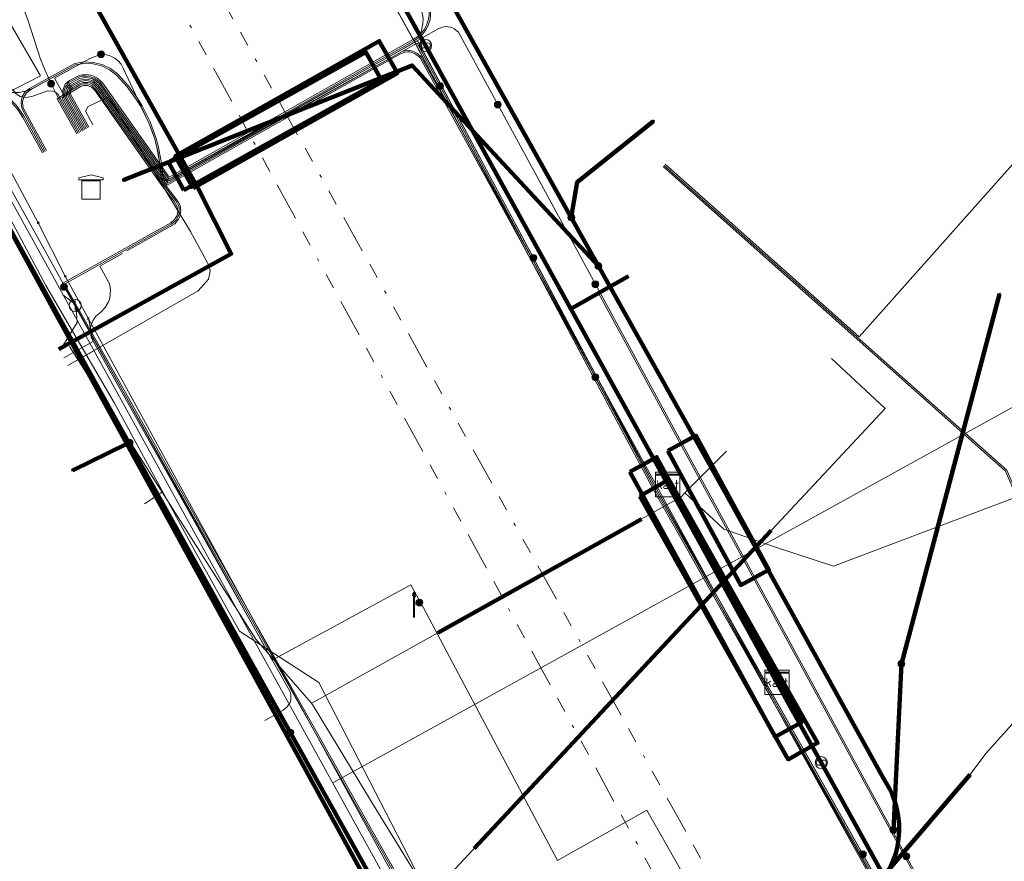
# Model space of a CAD drawing. Header units: metres. Extents: x 153756 to 154348, y 463867 to 464433.
# Tile 63 of 76: x 154012 to 154044, y 464118 to 464146. Entities that reach past the tile are written whole.
import ezdxf
from ezdxf.enums import TextEntityAlignment as Align
from ezdxf.lldxf.tags import DXFTag

# ---------------------------------------------------------------- set-up
doc = ezdxf.new("R2010")
doc.units = ezdxf.units.M
doc.header["$LTSCALE"] = 0.5
doc.linetypes.add('RI-OVERIG-SO', pattern=[17, 5, -2, 2, -2, 0, -2, 2, -2])
doc.layers.get('0').update_dxf_attribs({"linetype": 'CONTINUOUS'})
for name, color, linetype, lineweight in [('B-PV-KL-DATA_COAXKABEL_10_ZIGGO BV-G', 90, 'KL-DATA-SO', 18), ('B-PV-KL-DATA_COAXKABEL_17_ZIGGO BV-G', 90, 'KL-DATA-SO', 18), ('B-PV-KL-DATA_COAXKABEL_7_ZIGGO BV-G', 90, 'KL-DATA-SO', 18), ('B-PV-KL-DATA_DELTA FIBER NETWERK BV-G', 90, 'KL-DATA-SO', 18), ('B-PV-KL-DATA_HULPSTUK_KPN BV-S', 90, 'CONTINUOUS', 25), ('B-PV-KL-DATA_HULPSTUK_STEDIN NETBEHEER BV-S', 90, 'CONTINUOUS', 25), ('B-PV-KL-DATA_HULPSTUK_ZIGGO BV-S', 90, 'CONTINUOUS', 25), ('B-PV-KL-DATA_KABELBED_KPN BV-G', 90, 'CONTINUOUS', 100), ('B-PV-KL-DATA_KABELBED_ZIGGO BV-G', 90, 'CONTINUOUS', 100), ('B-PV-KL-DATA_MANTELBUIS_POLYVINYLCHLORIDE PVC_100_KPN BV-G', 90, 'CONTINUOUS', 100), ('B-PV-KL-DATA_MANTELBUIS_REGGEFIBER OPERATOR BV-G', 90, 'CONTINUOUS', 100), ('B-PV-KL-DATA_MANTELBUIS_ZIGGO BV-G', 90, 'CONTINUOUS', 100), ('B-PV-KL-DATA_REGGEFIBER OPERATOR BV-G', 90, 'KL-DATA-SO', 18), ('B-PV-KL-DATA_STEDIN NETBEHEER BV-G', 90, 'KL-DATA-SO', 18), ('B-PV-KL-ET_LS_230 V_GEMEENTE AMERSFOORT-G', 190, 'KL-LS-SO', 18), ('B-PV-KL-ET_LS_400 V_STEDIN NETBEHEER BV-G', 190, 'KL-LS-SO', 18), ('B-PV-KL-ET_LS_GEMEENTE AMERSFOORT-S', 190, 'CONTINUOUS', 25), ('B-PV-KL-ET_LS_HULPSTUK_GEMEENTE AMERSFOORT-S', 190, 'CONTINUOUS', 25), ('B-PV-KL-ET_LS_HULPSTUK_STEDIN NETBEHEER BV-S', 190, 'CONTINUOUS', 25), ('B-PV-KL-ET_LS_MANTELBUIS_POLYVINYLCHLORIDE PVC_125_STEDIN NETBEHEER BV-G', 190, 'CONTINUOUS', 100), ('B-PV-KL-ET_MS_10 KV_STEDIN NETBEHEER BV-G', 130, 'KL-MS-SO', 18), ('B-PV-KL-ET_MS_HULPSTUK_STEDIN NETBEHEER BV-S', 130, 'CONTINUOUS', 25), ('B-PV-KL-ET_MS_MANTELBUIS_POLYVINYLCHLORIDE PVC_125_STEDIN NETBEHEER BV-G', 130, 'CONTINUOUS', 100), ('B-PV-KL-GAS_LD_HULPSTUK_STEDIN NETBEHEER BV-S', 50, 'CONTINUOUS', 25), ('B-PV-KL-GAS_LD_KOPER_28_STEDIN NETBEHEER BV-G', 50, 'KL-GAS_LD-SO', 18), ('B-PV-KL-GAS_LD_MANTELBUIS_STEDIN NETBEHEER BV-G', 50, 'CONTINUOUS', 100), ('B-PV-KL-GAS_LD_POLYETHYLEEN PE_32_STEDIN NETBEHEER BV-G', 50, 'KL-GAS_LD-SO', 18), ('B-PV-KL-GAS_LD_POLYETHYLEEN PE_40_STEDIN NETBEHEER BV-G', 50, 'KL-GAS_LD-SO', 18), ('B-PV-KL-GAS_LD_POLYVINYLCHLORIDE PVC_160_STEDIN NETBEHEER BV-G', 50, 'KL-GAS_LD-SO', 18), ('B-PV-KL-GAS_LD_POLYVINYLCHLORIDE PVC_32_STEDIN NETBEHEER BV-G', 50, 'KL-GAS_LD-SO', 18), ('B-PV-KL-WATER_100_VITENS-G', 170, 'KL-WATER-SO', 18), ('B-PV-KL-WATER_50_VITENS-G', 170, 'KL-WATER-SO', 18), ('B-PV-KL-WATER_63_VITENS-G', 170, 'KL-WATER-SO', 18), ('B-PV-KL-WATER_HULPSTUK_VITENS-S', 170, 'CONTINUOUS', 25), ('B-PV-KL-WATER_MANTELBUIS_VITENS-G', 170, 'CONTINUOUS', 100), ('B-PV-OG-INFO_STEDIN NETBEHEER BV-G', 7, 'CONTINUOUS', 18), ('B-PV-OG-INFO_VITENS-S', 7, 'CONTINUOUS', 25), ('B-PV-RI-VRIJVERVAL_BETON_300_GEMEENTE AMERSFOORT-G', 210, 'RI-OVERIG-SO', 18), ('B-PV-RI-VRIJVERVAL_BETON_700_GEMEENTE AMERSFOORT-G', 210, 'RI-OVERIG-SO', 18)]:
    doc.layers.add(name, color=color, linetype=linetype, lineweight=lineweight)
doc.styles.add('NLCS-ISO', font='txt')
tags = doc.linetypes.add('KL-DATA-SO', pattern='A,4,-1,[101,NLCS.SHX,S=0.5,R=0,X=0,Y=0],-1,4,-1,["D",Standard,S=1,R=0,X=-0.25,Y=-0.5],-1.5', length=12.5).pattern_tags.tags
tags[18] = DXFTag(74, 10)
tags = doc.linetypes.add('KL-GAS_LD-SO', pattern='A,4,-1,[69,NLCS.SHX,S=0.5,R=0,X=0,Y=0],-1,4,-1,["L",Standard,S=1,R=0,X=0.25,Y=-0.5],-2', length=13).pattern_tags.tags
tags[18] = DXFTag(74, 10)
tags = doc.linetypes.add('KL-LS-SO', pattern='A,4,-1,[103,NLCS.SHX,S=0.75,R=0,X=0,Y=0],-1,4,-1,["L",Standard,S=1,R=0,X=0,Y=-0.5],-2', length=13).pattern_tags.tags
tags[18] = DXFTag(74, 10)
tags = doc.linetypes.add('KL-MS-SO', pattern='A,4,-1,[103,NLCS.SHX,S=0.75,R=0,X=0,Y=0],-1,4,-1,["M",Standard,S=1,R=0,X=0,Y=-0.5],-2', length=13).pattern_tags.tags
tags[18] = DXFTag(74, 10)
doc.linetypes.add('KL-WATER-SO', pattern='A,7,-0.5,[168,NLCS.SHX,S=0.75,R=0,X=0.75,Y=0],-2', length=9.5)

# ---------------------------------------------------------------- blocks, each defined once
blk = doc.blocks.new('SKL-WTB_HULP_MOF-SO')
at = {"linetype": 'ByBlock', "lineweight": 18}
h = blk.add_hatch(color=0, dxfattribs=at)
h.dxf.hatch_style = 1
h.paths.add_polyline_path([(-0.5625, 0, 1), (0.5625, 0, 1)])
at = {"color": 0, "linetype": 'ByBlock', "lineweight": 18}
blk.add_circle((0, 0), 0.5625, dxfattribs=at)
at = {"color": 0, "linetype": 'ByBlock', "lineweight": 18, "style": 'NLCS-ISO', "flags": 1}
for tag, p in [('TYPE', (1.5, 0)), ('LABEL', (1.5, -1.5)), ('OMSCHRIJVING', (1.5, -3))]:
    blk.add_attdef(tag, p, '', height=1, dxfattribs=at)
blk = doc.blocks.new('SKL-WTB_HULP_TECHNISCH GEBOUW-SO')
at = {"color": 0, "linetype": 'ByBlock', "lineweight": 18}
for points in [[(-2, 1.5), (0, 2), (2, 1.5), (2, 1.18), (-2, 1.18)], [(-1.5, 1.02), (1.5, 1.02), (1.5, -2), (-1.5, -2)]]:
    blk.add_lwpolyline(points, close=True, dxfattribs=at)
at = {"color": 0, "linetype": 'ByBlock', "lineweight": 18, "style": 'NLCS-ISO', "flags": 1}
for tag, p in [('TYPE', (2.5, 0)), ('LABEL', (2.5, -1.5)), ('OMSCHRIJVING', (2.5, -3))]:
    blk.add_attdef(tag, p, '', height=1, dxfattribs=at)
blk = doc.blocks.new('SKL-WTB_HULP_AFSLUITER-SO')
at = {"color": 0, "linetype": 'ByBlock', "lineweight": 18}
blk.add_lwpolyline([(0, 0.8), (0, -0.8)], dxfattribs=at)
blk.add_circle((0, 0), 1, dxfattribs=at)
at = {"color": 0, "linetype": 'ByBlock', "lineweight": 18, "style": 'NLCS-ISO', "flags": 1}
for tag, p in [('TYPE', (1.5, 0)), ('LABEL', (1.5, -1.5)), ('OMSCHRIJVING', (1.5, -3))]:
    blk.add_attdef(tag, p, '', height=1, dxfattribs=at)
blk = doc.blocks.new('SKL-WTB_HULP_OVERLENGTE-SO')
at = {"color": 0, "linetype": 'ByBlock', "lineweight": 18}
for centre, radius in [((0, 0), 1), ((-0.42, 0), 0.417), ((0.42, 0), 0.417)]:
    blk.add_circle(centre, radius, dxfattribs=at)
at = {"color": 0, "linetype": 'ByBlock', "lineweight": 18, "style": 'NLCS-ISO', "flags": 1}
for tag, p in [('TYPE', (1.5, 0)), ('LABEL', (1.5, -1.5)), ('OMSCHRIJVING', (1.5, -3))]:
    blk.add_attdef(tag, p, '', height=1, dxfattribs=at)
blk = doc.blocks.new('SKL-WTB_HULP_KAST-SO')
at = {"color": 0, "linetype": 'ByBlock', "lineweight": 18}
for points in [[(-2, 2), (2, 2), (2, 1.68), (-2, 1.68)], [(-2, 1.52), (2, 1.52), (2, -2), (-2, -2)]]:
    blk.add_lwpolyline(points, close=True, dxfattribs=at)
at = {"color": 0, "linetype": 'ByBlock', "lineweight": 18, "style": 'NLCS-ISO'}
blk.add_text('kast', height=1.5, dxfattribs=at).set_placement((0, 0), align=Align.MIDDLE_CENTER)
at = {"color": 0, "linetype": 'ByBlock', "lineweight": 18, "style": 'NLCS-ISO', "flags": 1}
for tag, p in [('TYPE', (2.5, 0)), ('LABEL', (2.5, -1.5)), ('OMSCHRIJVING', (2.5, -3))]:
    blk.add_attdef(tag, p, '', height=1, dxfattribs=at)
blk = doc.blocks.new('SKL-WTB_HULP_OVERIG-SO')
at = {"color": 0, "linetype": 'ByBlock', "lineweight": 18}
for points in [[(-0.14, 0.14), (0.14, -0.14)], [(0.14, 0.14), (-0.14, -0.14)]]:
    blk.add_lwpolyline(points, dxfattribs=at)
at = {"color": 0, "linetype": 'ByBlock', "lineweight": 18, "style": 'NLCS-ISO', "flags": 1}
for tag, p in [('TYPE', (1.5, 0)), ('LABEL', (1.5, -1.5)), ('OMSCHRIJVING', (1.5, -3))]:
    blk.add_attdef(tag, p, '', height=1, dxfattribs=at)
blk = doc.blocks.new('SKL-ET_LS_MAST-SO')
for p, q in [((-0.05, 2.07), (0.05, 2.07)), ((-0.05, -2), (0.05, -2))]:
    blk.add_line(p, q)
for points in [[(-0.18, 1.76), (-0.22, 1.76), (-0.22, 1.84), (-0.18, 1.84), (-0.18, 1.79)], [(-0.18, 1.79), (-0.05, 1.79)], [(-0.18, 1.76), (-0.05, 1.76)], [(-0.05, -2), (-0.05, 2.07)], [(0.05, -2), (0.05, 2.07)], [(0.18, 1.92), (0.05, 1.92)], [(0.18, 1.89), (0.05, 1.89)], [(0.18, 1.66), (0.05, 1.66)], [(0.18, 1.63), (0.05, 1.63)], [(0.18, 1.89), (0.22, 1.89), (0.22, 1.97), (0.18, 1.97), (0.18, 1.92)], [(0.18, 1.63), (0.22, 1.63), (0.22, 1.71), (0.18, 1.71), (0.18, 1.66)], [(-0.18, 1.49), (-0.22, 1.49), (-0.22, 1.57), (-0.18, 1.57), (-0.18, 1.52)], [(-0.18, 1.52), (-0.05, 1.52)], [(-0.18, 1.49), (-0.05, 1.49)], [(0.18, 1.39), (0.05, 1.39)], [(0.18, 1.36), (0.05, 1.36)], [(0.18, 1.36), (0.22, 1.36), (0.22, 1.44), (0.18, 1.44), (0.18, 1.39)]]:
    blk.add_lwpolyline(points)
blk = doc.blocks.new('SOG-INFO_OVERIG-SO')
at = {"color": 0, "linetype": 'ByBlock', "lineweight": 18}
for points in [[(-0.14, 0.14), (0.14, -0.14)], [(0.14, 0.14), (-0.14, -0.14)]]:
    blk.add_lwpolyline(points, dxfattribs=at)
at = {"color": 0, "linetype": 'ByBlock', "lineweight": 18, "style": 'NLCS-ISO', "flags": 1}
for tag, p in [('TYPE', (1.5, 0)), ('LABEL', (1.5, -1.5)), ('OMSCHRIJVING', (1.5, -3))]:
    blk.add_attdef(tag, p, '', height=1, dxfattribs=at)

msp = doc.modelspace()

# ---------------------------------------------------------------- linework, layer by layer
at = {"layer": 'B-PV-KL-DATA_COAXKABEL_10_ZIGGO BV-G', "ltscale": 0.5, "flags": 128}
for points in [[(153996.169, 464179.113), (153996.284, 464179.178), (153995.818, 464180.062), (154003.11, 464184.166), (154010.517, 464171.007), (154024.259, 464147.291), (154042.286, 464114.644), (154031.768, 464103.093), (154031.049, 464102.333), (154030.66, 464102.701)], [(153996.169, 464179.113), (153996.284, 464179.178), (153995.818, 464180.062), (154003.11, 464184.166), (154010.517, 464171.007), (154024.259, 464147.291), (154042.286, 464114.644)], [(153996.169, 464179.113), (153996.284, 464179.178), (153995.818, 464180.062), (154003.11, 464184.166), (154010.517, 464171.007), (154024.259, 464147.291), (154030.182, 464136.563), (154032.078, 464137.626)]]:
    msp.add_lwpolyline(points, dxfattribs=at)
at = {"layer": 'B-PV-KL-DATA_COAXKABEL_17_ZIGGO BV-G', "ltscale": 0.5, "flags": 128}
for points in [[(153996.169, 464179.113), (153996.284, 464179.178), (153995.818, 464180.062), (154003.11, 464184.166), (154010.517, 464171.007), (154024.259, 464147.291), (154042.286, 464114.644), (154031.768, 464103.093), (154029.255, 464100.436), (154024.862, 464096.061), (154021.132, 464092.256), (154019.243, 464090.452), (154017.896, 464089.254), (154013.459, 464085.36), (154012.495, 464084.609), (154006.595, 464085.799), (154007.067, 464087.691), (154001.209, 464089.229), (153997.871, 464091.53), (153994.672, 464091.229), (153992.569, 464091.933), (153986.672, 464094.35), (153980.947, 464097.152), (153975.24, 464100.432), (153975.243, 464100.437), (153970.997, 464103.061), (153949.379, 464115.44), (153944.741, 464118.386), (153943.613, 464117.547), (153925.715, 464128.913), (153917.148, 464111.993), (153918.348, 464110.648), (153918.716, 464110.414), (153919.49, 464111.614), (153919.76, 464112.039)], [(154038.385, 464121.708), (154042.286, 464114.644), (154031.768, 464103.093), (154029.255, 464100.436), (154024.862, 464096.061), (154021.132, 464092.256), (154019.243, 464090.452), (154017.896, 464089.254), (154013.459, 464085.36), (154012.495, 464084.609), (154006.595, 464085.799), (154007.067, 464087.691), (154001.209, 464089.229), (153997.871, 464091.53), (153994.672, 464091.229), (153992.569, 464091.933), (153986.672, 464094.35), (153980.947, 464097.152), (153975.24, 464100.432), (153975.243, 464100.437), (153970.997, 464103.061), (153949.379, 464115.44), (153944.741, 464118.386), (153943.613, 464117.547), (153925.715, 464128.913), (153918.061, 464113.797), (153921.767, 464111.44), (153921.457, 464110.952)]]:
    msp.add_lwpolyline(points, dxfattribs=at)
at = {"layer": 'B-PV-KL-DATA_COAXKABEL_7_ZIGGO BV-G', "ltscale": 0.5, "flags": 128}
msp.add_lwpolyline([(153996.169, 464179.113), (153996.284, 464179.178), (154000.981, 464170.765), (154017.982, 464140.499), (154019.068, 464138.367), (154013.427, 464135.237)], dxfattribs=at)
at = {"layer": 'B-PV-KL-DATA_DELTA FIBER NETWERK BV-G', "ltscale": 0.5, "flags": 128}
msp.add_lwpolyline([(153994.023, 464089.626), (153998.734, 464086.624), (153999.29, 464086.284), (154000.309, 464086.13), (154011.008, 464083.709), (154012.039, 464083.823), (154013.773, 464084.22), (154018.657, 464088.713), (154020.595, 464090.665), (154025.14, 464095.368), (154025.868, 464095.638), (154034.432, 464104.95), (154033.639, 464105.745), (154030.657, 464108.259), (154025.983, 464116.476), (154021.932, 464124.335), (154019.333, 464126.007), (154017.885, 464128.622), (154015.242, 464133.475), (154013.001, 464137.331), (154010.671, 464141.665), (154010.714, 464143.296), (154010, 464145.142)], dxfattribs=at)
at = {"layer": 'B-PV-KL-DATA_KABELBED_KPN BV-G', "ltscale": 0.5, "flags": 128}
for points in [[(154040.644, 464118.275), (154040.742, 464118.501), (154040.821, 464118.735), (154040.879, 464118.974), (154040.917, 464119.218), (154040.934, 464119.464), (154040.93, 464119.711), (154040.905, 464119.956), (154040.859, 464120.199), (154040.793, 464120.436), (154040.718, 464120.639), (154040.628, 464120.836), (154040.524, 464121.026), (154040.406, 464121.207), (154035.321, 464130.4), (154031.09, 464137.96), (154030.199, 464139.553), (154011.836, 464172.364)], [(154028.146, 464109.832), (154026.777, 464112.323), (154024.976, 464115.556), (154015.719, 464132.172), (154010.834, 464140.94), (154010.661, 464141.25), (154011.186, 464144.606), (154011.188, 464144.619), (154011.187, 464144.62), (154010.12, 464146.534), (154005.899, 464154.099), (154000.372, 464164.005)], [(154031.09, 464137.96), (154024.987, 464144.531), (154015.528, 464140.77)], [(154030.199, 464139.553), (154030.387, 464140.705), (154032.895, 464142.706)], [(154024.795, 464115.473), (154015.654, 464132.14), (154010.833, 464140.93)], [(154041.01, 464124.947), (154044.224, 464137.045)], [(154015.737, 464132.181), (154015.719, 464132.172), (154015.654, 464132.14), (154013.87, 464131.273)], [(154035.345, 464130.356), (154038.878, 464123.968)], [(154040.748, 464119.506), (154040.793, 464120.436), (154041.01, 464124.947)]]:
    msp.add_lwpolyline(points, dxfattribs=at)
at = {"layer": 'B-PV-KL-DATA_KABELBED_ZIGGO BV-G', "ltscale": 0.5, "flags": 128}
for points in [[(154000.981, 464170.765), (154017.982, 464140.499), (154019.068, 464138.367), (154013.427, 464135.237)], [(154024.259, 464147.291), (154025.423, 464145.182)], [(154025.423, 464145.182), (154030.182, 464136.563)], [(154030.182, 464136.563), (154032.078, 464137.626)], [(154030.182, 464136.563), (154033.357, 464130.813)], [(154033.357, 464130.813), (154036.934, 464124.335)], [(154036.934, 464124.335), (154038.385, 464121.708)], [(154038.385, 464121.708), (154042.286, 464114.644)]]:
    msp.add_lwpolyline(points, dxfattribs=at)
at = {"layer": 'B-PV-KL-DATA_MANTELBUIS_POLYVINYLCHLORIDE PVC_100_KPN BV-G', "ltscale": 0.5, "flags": 128}
msp.add_lwpolyline([(154035.345, 464130.356), (154038.878, 464123.968)], dxfattribs=at)
msp.add_lwpolyline([(154035.345, 464130.356), (154038.878, 464123.968)], dxfattribs=at)
at = {"layer": 'B-PV-KL-DATA_MANTELBUIS_REGGEFIBER OPERATOR BV-G', "ltscale": 0.5, "flags": 128}
msp.add_lwpolyline([(154025.832, 464125.953), (154032.493, 464129.682)], dxfattribs=at)
at = {"layer": 'B-PV-KL-DATA_MANTELBUIS_ZIGGO BV-G', "ltscale": 0.5, "flags": 128}
msp.add_lwpolyline([(154036.934, 464124.335), (154033.357, 464130.813)], dxfattribs=at)
at = {"layer": 'B-PV-KL-DATA_REGGEFIBER OPERATOR BV-G', "ltscale": 0.5, "flags": 128}
for points in [[(154016.808, 464130.563), (154013.776, 464135.325)], [(154033.92, 464130.536), (154035.191, 464129.35), (154036.818, 464128.782), (154038.788, 464128.144), (154049.21, 464132.083)], [(154033.92, 464130.536), (154035.285, 464131.901)], [(154016.808, 464130.563), (154016.231, 464130.184)], [(154021.68, 464123.661), (154019.874, 464125.753), (154018.424, 464128.023), (154016.808, 464130.563)], [(154021.68, 464123.661), (154021.784, 464123.702), (154025.832, 464125.952), (154033.794, 464130.41), (154033.92, 464130.536)], [(154026.807, 464115.323), (154023.84, 464120.12), (154021.723, 464123.612), (154021.68, 464123.661)]]:
    msp.add_lwpolyline(points, dxfattribs=at)
at = {"layer": 'B-PV-KL-DATA_STEDIN NETBEHEER BV-G', "ltscale": 0.5, "flags": 128}
for points in [[(153948.878, 464252.915), (153950.506, 464250), (153958.79, 464234.659), (153993.553, 464173.38), (154009.848, 464145.603), (154010.107, 464145.121), (154010.257, 464144.891), (154010.42, 464144.671), (154010.743, 464144.302), (154011.159, 464143.925), (154011.374, 464143.786), (154011.612, 464143.689), (154011.864, 464143.642), (154012.12, 464143.644), (154012.371, 464143.697), (154012.606, 464143.798), (154013.967, 464144.548)], [(154004.836, 464209.577), (154003.966, 464208.462), (154002.707, 464207.59), (154000, 464204.855), (153995.931, 464200.633), (154000, 464193.481), (154010.321, 464175.063), (154019.165, 464157.43), (154025.223, 464146.484), (154025.286, 464146.347), (154025.328, 464146.203), (154025.347, 464146.054), (154025.344, 464145.905), (154025.267, 464145.509), (154025.264, 464145.362), (154025.282, 464145.217), (154025.321, 464145.075), (154025.379, 464144.94), (154032.962, 464130.727), (154044.484, 464110.314), (154058.516, 464083.616), (154060.78, 464079.19)], [(154000, 464190.447), (154025.082, 464145.283), (154032.874, 464130.679), (154042.89, 464112.933)], [(154014.806, 464144.897), (154014.986, 464144.88), (154015.124, 464144.835), (154015.251, 464144.766), (154015.364, 464144.675), (154015.459, 464144.565), (154015.533, 464144.44), (154016.363, 464142.668), (154016.47, 464142.399), (154016.561, 464142.125), (154016.675, 464141.668), (154016.733, 464141.309), (154016.775, 464140.874), (154016.838, 464140.785), (154016.945, 464140.74), (154017.061, 464140.764), (154025.149, 464145.262), (154025.902, 464143.852)], [(154014.806, 464144.897), (154014.443, 464144.754), (154013.28, 464144.113), (154014.234, 464142.411)], [(154025.902, 464143.852), (154032.918, 464130.703), (154044.44, 464110.289), (154058.393, 464083.744), (154026.361, 464039.191), (154026.197, 464038.921), (154026.077, 464038.627), (154026.005, 464038.318), (154025.983, 464038.002), (154026.011, 464037.686), (154026.095, 464037.358), (154026.234, 464037.049), (154026.423, 464036.767), (154026.657, 464036.522), (154026.928, 464036.32), (154035.219, 464031.177), (154035.765, 464030.852)]]:
    msp.add_lwpolyline(points, dxfattribs=at)
at = {"layer": 'B-PV-KL-ET_LS_230 V_GEMEENTE AMERSFOORT-G', "ltscale": 0.5, "flags": 128}
for points in [[(153952.773, 464251.161), (153954.314, 464248.094), (153956.996, 464241.639), (153960.519, 464236.55), (153967.104, 464226.537), (153974.069, 464212.527), (153988.96, 464186.147), (153991.542, 464181.654), (154006.793, 464154.593), (154012.818, 464144.185), (154010.456, 464142.979), (154020.404, 464125.066), (154024.947, 464127.523), (154025.247, 464126.967)], [(154025.261, 464126.964), (154029.751, 464118.511), (154032.673, 464120.152), (154034.694, 464116.595), (154037.176, 464111.856)], [(154025.227, 464126.947), (154025.047, 464126.877)]]:
    msp.add_lwpolyline(points, dxfattribs=at)
at = {"layer": 'B-PV-KL-ET_LS_400 V_STEDIN NETBEHEER BV-G', "ltscale": 0.5, "flags": 128}
for points in [[(153969.916, 464223.532), (153969.993, 464223.382), (153970.021, 464223.262), (153970.027, 464223.14), (153970.011, 464223.018), (153969.888, 464222.559), (153981.952, 464201.005), (153992.733, 464181.916), (154000.411, 464168.141), (154000.42, 464168.177), (154011.568, 464148.024), (154011.894, 464147.321), (154012.188, 464146.604), (154012.404, 464146.018), (154012.824, 464144.738), (154012.972, 464144.364), (154013.171, 464143.927)], [(154033.274, 464141.295), (154039.625, 464135.646), (154055.908, 464153.953)], [(154014.233, 464142.41), (154013.644, 464143.461), (154013.602, 464143.58), (154013.597, 464143.646), (154013.601, 464143.714), (154013.641, 464143.833), (154013.755, 464143.968), (154014.083, 464144.145), (154014.191, 464144.173), (154014.301, 464144.18), (154014.411, 464144.171), (154014.59, 464144.111), (154014.778, 464143.968), (154017.019, 464140.803), (154025.068, 464145.343), (154025.211, 464145.439), (154025.339, 464145.562), (154025.444, 464145.705), (154025.523, 464145.863), (154025.575, 464146.032), (154025.596, 464146.181), (154025.596, 464146.333), (154025.574, 464146.482), (154025.531, 464146.626), (154025.469, 464146.76), (154024.256, 464148.951), (154026.783, 464151.83)], [(154014.196, 464142.373), (154013.599, 464143.44), (154013.553, 464143.572), (154013.551, 464143.722), (154013.63, 464143.912), (154013.77, 464144.038), (154014.067, 464144.192), (154014.183, 464144.222), (154014.419, 464144.221), (154014.533, 464144.19), (154014.687, 464144.112), (154014.862, 464143.943), (154017.034, 464140.867), (154025.039, 464145.383), (154025.179, 464145.478), (154025.301, 464145.595), (154025.401, 464145.731), (154025.476, 464145.882), (154025.526, 464146.043), (154025.546, 464146.185), (154025.546, 464146.329), (154025.525, 464146.471), (154025.484, 464146.608), (154025.334, 464146.902)], [(154027.794, 464143.249), (154026.502, 464145.612), (154026.37, 464145.727), (154026.291, 464145.766), (154026.119, 464145.799), (154026.031, 464145.793), (154025.866, 464145.735), (154017.005, 464140.737), (154014.741, 464143.935), (154014.631, 464144.029), (154014.5, 464144.096), (154014.301, 464144.13), (154014.1, 464144.098), (154013.785, 464143.928), (154013.685, 464143.81), (154013.65, 464143.706), (154013.647, 464143.646), (154013.69, 464143.482), (154014.277, 464142.434)], [(154026.152, 464143.245), (154025.288, 464144.809), (154025.167, 464144.924), (154025.016, 464144.999), (154024.839, 464145.023), (154024.663, 464144.99), (154016.99, 464140.67), (154014.704, 464143.901), (154014.545, 464144.022), (154014.394, 464144.072), (154014.3, 464144.08), (154014.116, 464144.05), (154013.815, 464143.888), (154013.73, 464143.787), (154013.697, 464143.647), (154013.735, 464143.503), (154014.32, 464142.458)], [(154026.299, 464142.872), (154025.248, 464144.778), (154025.197, 464144.835), (154025.072, 464144.922), (154024.922, 464144.969), (154024.84, 464144.973), (154024.759, 464144.965), (154024.606, 464144.909), (154016.975, 464140.605), (154014.689, 464143.839), (154014.623, 464143.909), (154014.522, 464143.977), (154014.385, 464144.023), (154014.3, 464144.03), (154014.133, 464144.003), (154013.845, 464143.848), (154013.775, 464143.764), (154013.747, 464143.648), (154013.78, 464143.524), (154014.364, 464142.483)], [(154026.152, 464143.245), (154037.351, 464122.82), (154042.249, 464114.013), (154042.352, 464113.914), (154042.488, 464113.884), (154042.579, 464113.908), (154042.657, 464113.966), (154044.307, 464115.765), (154044.295, 464115.752), (154067.502, 464141.89), (154065.06, 464144.093)], [(154026.299, 464142.872), (154037.307, 464122.796), (154042.207, 464113.986), (154042.281, 464113.901), (154042.328, 464113.87), (154042.38, 464113.847), (154042.492, 464113.834), (154042.601, 464113.863), (154042.692, 464113.931), (154044.332, 464115.719), (154067.572, 464141.894), (154065.093, 464144.13)], [(154011.902, 464143.756), (154011.993, 464143.631), (154012.068, 464143.566), (154012.153, 464143.517), (154012.345, 464143.474), (154012.538, 464143.507), (154013.051, 464143.698), (154013.224, 464143.688), (154013.34, 464143.634), (154013.405, 464143.579), (154014.102, 464142.338)], [(154013.171, 464143.927), (154013.362, 464143.555), (154014.058, 464142.314)], [(154014.014, 464142.289), (154013.368, 464143.439), (154014.104, 464143.881), (154014.231, 464143.925), (154014.368, 464143.924), (154014.519, 464143.863), (154014.627, 464143.757), (154016.835, 464140.629), (154017.25, 464140.1), (154017.347, 464139.917), (154017.363, 464139.843), (154017.362, 464139.692), (154017.34, 464139.605), (154017.251, 464139.45), (154017.112, 464139.335), (154013.603, 464137.369), (154030.041, 464108.183)], [(154013.595, 464137.28), (154013.535, 464137.388), (154017.086, 464139.378), (154017.213, 464139.482), (154017.293, 464139.622), (154017.312, 464139.7), (154017.318, 464139.768), (154017.299, 464139.903), (154017.204, 464140.077), (154016.796, 464140.598), (154014.587, 464143.726), (154014.491, 464143.821), (154014.359, 464143.875), (154014.239, 464143.875), (154014.13, 464143.837), (154013.522, 464143.472), (154014.146, 464142.362)], [(154015.647, 464138.457), (154017.219, 464139.348), (154017.346, 464139.499), (154017.387, 464139.588), (154017.418, 464139.768), (154017.395, 464139.931), (154017.365, 464140.01), (154017.279, 464140.144), (154016.874, 464140.66), (154014.666, 464143.788), (154014.59, 464143.871), (154014.45, 464143.954), (154014.376, 464143.974), (154014.223, 464143.974), (154014.086, 464143.927), (154013.875, 464143.808), (154013.808, 464143.714), (154013.8, 464143.614), (154013.826, 464143.545), (154014.408, 464142.507)], [(154013.722, 464134.704), (154017.986, 464137.153), (154018.327, 464137.538), (154018.38, 464137.794), (154018.342, 464137.971), (154017.734, 464139.091), (154015.048, 464143.499), (154014.381, 464143.186), (154014.298, 464143.037), (154014.54, 464142.579)], [(154030.99, 464137.368), (154027.794, 464143.249)], [(154063.468, 464141.489), (154049.554, 464125.818), (154045.113, 464129.761), (154044.457, 464131.281), (154033.241, 464141.258)], [(154033.208, 464141.221), (154044.415, 464131.251), (154045.071, 464129.731), (154049.558, 464125.747), (154053.243, 464129.898), (154055.709, 464127.709)], [(154015.068, 464137.407), (154014.762, 464137.961), (154015.503, 464138.377)], [(154013.595, 464137.28), (154029.996, 464108.159)], [(154015.068, 464137.407), (154015.101, 464137.287), (154015.114, 464137.162), (154015.088, 464136.913), (154015.048, 464136.794), (154014.942, 464136.606), (154014.794, 464136.45), (154014.638, 464136.322), (154014.532, 464136.17), (154014.469, 464135.995), (154014.454, 464135.896), (154014.467, 464135.698), (154014.494, 464135.601), (154020.995, 464124.024), (154021.017, 464123.939), (154021.015, 464123.764), (154020.991, 464123.68), (154020.901, 464123.53), (154020.765, 464123.421), (154020.167, 464123.09)], [(154041.168, 464118.644), (154030.99, 464137.368)], [(154031.091, 464137.076), (154041.36, 464118.186), (154058.069, 464089.494), (154069.836, 464067.672), (154079.031, 464048.515), (154084.239, 464038.108), (154088.585, 464029.102)], [(154041.168, 464118.644), (154041.404, 464118.21)]]:
    msp.add_lwpolyline(points, dxfattribs=at)
at = {"layer": 'B-PV-KL-ET_LS_MANTELBUIS_POLYVINYLCHLORIDE PVC_125_STEDIN NETBEHEER BV-G', "ltscale": 0.5, "flags": 128}
for points in [[(154017.825, 464140.51), (154024.505, 464144.278), (154023.915, 464145.324), (154017.235, 464141.556), (154017.825, 464140.51)], [(154017.519, 464140.447), (154023.987, 464144.043), (154023.477, 464144.961), (154017.009, 464141.365), (154017.519, 464140.447)], [(154033.358, 464131.912), (154035.746, 464127.52), (154036.668, 464128.022), (154034.28, 464132.414), (154033.358, 464131.912)], [(154032.114, 464131.23), (154036.87, 464122.556), (154037.746, 464123.036), (154032.99, 464131.71), (154032.114, 464131.23)], [(154032.439, 464130.433), (154037.305, 464121.813), (154038.263, 464122.353), (154033.397, 464130.973), (154032.439, 464130.433)]]:
    msp.add_lwpolyline(points, dxfattribs=at)
at = {"layer": 'B-PV-KL-ET_MS_10 KV_STEDIN NETBEHEER BV-G', "ltscale": 0.5, "flags": 128}
for points in [[(154003.966, 464208.462), (154002.707, 464207.59), (153994.584, 464199.966), (154000, 464190.447), (154025.132, 464145.19), (154032.874, 464130.679), (154039.852, 464118.315)], [(154010.321, 464175.063), (154012.651, 464170.907), (154012.805, 464170.578), (154012.91, 464170.23), (154012.964, 464169.871), (154012.964, 464169.507), (154012.912, 464169.148), (154012.833, 464168.866), (154012.721, 464168.596), (154012.579, 464168.341), (154012.407, 464168.104), (154012.209, 464167.888), (154004.341, 464160.27), (154002.701, 464158.619), (154002.643, 464158.548), (154002.569, 464158.376), (154002.564, 464158.19), (154002.626, 464158.014), (154009.894, 464145.626), (154010.15, 464145.147), (154010.459, 464144.702), (154010.779, 464144.337), (154011.09, 464144.045), (154011.691, 464143.576), (154012.04, 464143.214), (154012.291, 464142.854), (154012.932, 464141.692)], [(154039.745, 464118.71), (154044.484, 464110.314), (154056.872, 464086.745), (154068.707, 464099.176), (154079.273, 464110.777), (154126.546, 464161.047), (154130.161, 464160.573)], [(154009.848, 464145.603), (154010.107, 464145.121), (154010.257, 464144.891), (154010.596, 464144.46), (154011.058, 464144.007), (154011.531, 464143.644), (154011.779, 464143.426), (154012.067, 464143.097), (154012.248, 464142.829), (154012.888, 464141.668)], [(154028.959, 464138.228), (154025.17, 464145.331), (154017.039, 464140.809), (154016.979, 464140.791), (154016.893, 464140.808), (154016.85, 464140.843), (154016.823, 464140.891), (154016.783, 464141.315), (154016.685, 464141.857), (154016.609, 464142.139), (154016.409, 464142.688), (154016.146, 464143.21), (154016.009, 464143.434), (154015.701, 464143.858), (154015.348, 464144.25), (154015.11, 464144.429), (154014.84, 464144.557), (154014.549, 464144.63), (154014.25, 464144.643), (154013.951, 464144.597), (154012.465, 464143.777), (154012.325, 464143.665), (154012.226, 464143.507), (154012.186, 464143.34), (154012.197, 464143.182), (154012.219, 464143.105), (154012.976, 464141.716)], [(154030.988, 464134.321), (154025.15, 464145.262), (154017.061, 464140.764), (154016.985, 464140.741), (154016.868, 464140.764), (154016.812, 464140.811), (154016.775, 464140.874), (154016.733, 464141.309), (154016.636, 464141.845), (154016.561, 464142.125), (154016.363, 464142.668), (154016.103, 464143.185), (154015.967, 464143.407), (154015.662, 464143.827), (154015.315, 464144.213), (154015.084, 464144.386), (154014.823, 464144.51), (154014.542, 464144.58), (154014.253, 464144.593), (154013.967, 464144.548), (154012.493, 464143.735), (154012.362, 464143.631), (154012.272, 464143.488), (154012.236, 464143.336), (154012.246, 464143.192), (154012.266, 464143.122), (154013.02, 464141.74)], [(154028.959, 464138.228), (154032.962, 464130.727), (154039.745, 464118.71)], [(154030.988, 464134.321), (154032.918, 464130.703), (154044.44, 464110.289), (154058.393, 464083.744), (154027.063, 464040.16), (154024.733, 464037.41), (154023.823, 464037.209), (154023.513, 464037.091), (154023.156, 464036.929), (154022.477, 464036.549), (154021.659, 464036.05)]]:
    msp.add_lwpolyline(points, dxfattribs=at)
at = {"layer": 'B-PV-KL-ET_MS_MANTELBUIS_POLYVINYLCHLORIDE PVC_125_STEDIN NETBEHEER BV-G', "ltscale": 0.5, "flags": 128}
for points in [[(154017.825, 464140.51), (154024.505, 464144.278), (154023.915, 464145.324), (154017.235, 464141.556), (154017.825, 464140.51)], [(154017.519, 464140.447), (154023.987, 464144.043), (154023.477, 464144.961), (154017.009, 464141.365), (154017.519, 464140.447)], [(154032.114, 464131.23), (154036.87, 464122.556), (154037.746, 464123.036), (154032.99, 464131.71), (154032.114, 464131.23)], [(154032.439, 464130.433), (154037.305, 464121.813), (154038.263, 464122.353), (154033.397, 464130.973), (154032.439, 464130.433)]]:
    msp.add_lwpolyline(points, dxfattribs=at)
at = {"layer": 'B-PV-KL-GAS_LD_KOPER_28_STEDIN NETBEHEER BV-G', "ltscale": 0.5, "flags": 128}
msp.add_lwpolyline([(154038.718, 464134.935), (154040.472, 464133.296), (154024.992, 464116.724), (154024.601, 464117.038)], dxfattribs=at)
at = {"layer": 'B-PV-KL-GAS_LD_MANTELBUIS_STEDIN NETBEHEER BV-G', "ltscale": 0.5, "flags": 128}
msp.add_lwpolyline([(154036.741, 464129.302), (154027.024, 464118.9)], dxfattribs=at)
at = {"layer": 'B-PV-KL-GAS_LD_POLYETHYLEEN PE_32_STEDIN NETBEHEER BV-G', "ltscale": 0.5, "flags": 128}
msp.add_lwpolyline([(154046.606, 464134.425), (154022.388, 464121.043)], dxfattribs=at)
at = {"layer": 'B-PV-KL-GAS_LD_POLYETHYLEEN PE_40_STEDIN NETBEHEER BV-G', "ltscale": 0.5, "flags": 128}
for points in [[(154013.958, 464136.67), (154013.907, 464136.762), (154013.558, 464137.022)], [(154013.457, 464135.182), (154014.022, 464136.113), (154013.992, 464136.607), (154013.958, 464136.67)]]:
    msp.add_lwpolyline(points, dxfattribs=at)
at = {"layer": 'B-PV-KL-GAS_LD_POLYVINYLCHLORIDE PVC_160_STEDIN NETBEHEER BV-G', "ltscale": 0.5, "flags": 128}
msp.add_lwpolyline([(153999.119, 464162.178), (154008.43, 464146.302), (154034.552, 464099.029), (154047.958, 464057.445), (154053.324, 464052.717)], dxfattribs=at)
at = {"layer": 'B-PV-KL-GAS_LD_POLYVINYLCHLORIDE PVC_32_STEDIN NETBEHEER BV-G', "ltscale": 0.5, "flags": 128}
msp.add_lwpolyline([(154013.718, 464134.712), (154014.573, 464135.185)], dxfattribs=at)
at = {"layer": 'B-PV-KL-WATER_100_VITENS-G', "ltscale": 0.5, "flags": 128}
for points in [[(153969.459, 464219.133), (153973.267, 464212.623), (153985.432, 464190.952), (154008.757, 464146.855), (154012.747, 464139.378)], [(154012.747, 464139.378), (154013.635, 464137.629)], [(154013.635, 464137.629), (154025.603, 464115.773)]]:
    msp.add_lwpolyline(points, dxfattribs=at)
at = {"layer": 'B-PV-KL-WATER_50_VITENS-G', "ltscale": 0.5, "flags": 128}
msp.add_lwpolyline([(154013.582, 464134.958), (154014.544, 464135.488), (154014.393, 464136.246)], dxfattribs=at)
at = {"layer": 'B-PV-KL-WATER_63_VITENS-G', "ltscale": 0.5, "flags": 128}
msp.add_lwpolyline([(154030.469, 464106.886), (154032.721, 464108.999), (154043.262, 464121.321), (154043.769, 464122.01), (154051.21, 464130.284)], dxfattribs=at)
at = {"layer": 'B-PV-KL-WATER_MANTELBUIS_VITENS-G', "ltscale": 0.5, "flags": 128}
msp.add_lwpolyline([(154032.721, 464108.999), (154043.262, 464121.321)], dxfattribs=at)
at = {"layer": 'B-PV-OG-INFO_STEDIN NETBEHEER BV-G', "ltscale": 0.5, "flags": 128}
msp.add_lwpolyline([(154046.606, 464134.425), (154022.388, 464121.043)], dxfattribs=at)
at = {"layer": 'B-PV-RI-VRIJVERVAL_BETON_300_GEMEENTE AMERSFOORT-G', "ltscale": 0.5, "flags": 128}
msp.add_lwpolyline([(154003.88, 464171.16), (154032.92, 464118.02)], dxfattribs=at)
at = {"layer": 'B-PV-RI-VRIJVERVAL_BETON_700_GEMEENTE AMERSFOORT-G', "ltscale": 0.5, "flags": 128}
msp.add_lwpolyline([(154040.3, 464108.06), (154015.22, 464153.06)], dxfattribs=at)

# ---------------------------------------------------------------- block references
at = {"layer": 'B-PV-KL-DATA_HULPSTUK_KPN BV-S', "xscale": 0.2, "yscale": 0.2, "zscale": 0.2}
for name, p in [('SKL-WTB_HULP_OVERIG-SO', (154032.895, 464142.706)), ('SKL-WTB_HULP_OVERIG-SO', (154015.528, 464140.77)), ('SKL-WTB_HULP_MOF-SO', (154030.199, 464139.553)), ('SKL-WTB_HULP_OVERIG-SO', (154030.199, 464139.553)), ('SKL-WTB_HULP_MOF-SO', (154031.09, 464137.96)), ('SKL-WTB_HULP_OVERIG-SO', (154031.09, 464137.96)), ('SKL-WTB_HULP_OVERIG-SO', (154044.224, 464137.045)), ('SKL-WTB_HULP_MOF-SO', (154015.737, 464132.181)), ('SKL-WTB_HULP_OVERIG-SO', (154015.737, 464132.181)), ('SKL-WTB_HULP_OVERIG-SO', (154013.87, 464131.273)), ('SKL-WTB_HULP_MOF-SO', (154041.01, 464124.948)), ('SKL-WTB_HULP_OVERIG-SO', (154041.01, 464124.947)), ('SKL-WTB_HULP_OVERIG-SO', (154041.01, 464124.947)), ('SKL-WTB_HULP_MOF-SO', (154021, 464122.692)), ('SKL-WTB_HULP_MOF-SO', (154040.748, 464119.506)), ('SKL-WTB_HULP_OVERIG-SO', (154040.748, 464119.506))]:
    msp.add_blockref(name, p, dxfattribs=at)
at = {"layer": 'B-PV-KL-DATA_HULPSTUK_STEDIN NETBEHEER BV-S', "xscale": 0.2, "yscale": 0.2, "zscale": 0.2}
for name, p in [('SKL-WTB_HULP_MOF-SO', (154014.806, 464144.897)), ('SKL-WTB_HULP_MOF-SO', (154025.902, 464143.852)), ('SKL-WTB_HULP_TECHNISCH GEBOUW-SO', (154014.478, 464140.55))]:
    msp.add_blockref(name, p, dxfattribs=at)
at = {"layer": 'B-PV-KL-DATA_HULPSTUK_ZIGGO BV-S', "xscale": 0.2, "yscale": 0.2, "zscale": 0.2}
for name, p in [('SKL-WTB_HULP_OVERLENGTE-SO', (154025.423, 464145.182)), ('SKL-WTB_HULP_KAST-SO', (154033.357, 464130.813)), ('SKL-WTB_HULP_KAST-SO', (154036.934, 464124.335)), ('SKL-WTB_HULP_OVERLENGTE-SO', (154038.385, 464121.708))]:
    msp.add_blockref(name, p, dxfattribs=at)
at = {"layer": 'B-PV-KL-ET_LS_GEMEENTE AMERSFOORT-S', "xscale": 0.2, "yscale": 0.2, "zscale": 0.2}
msp.add_blockref('SKL-ET_LS_MAST-SO', (154025.056, 464126.875), dxfattribs=at)
at = {"layer": 'B-PV-KL-ET_LS_HULPSTUK_GEMEENTE AMERSFOORT-S', "xscale": 0.2, "yscale": 0.2, "zscale": 0.2}
msp.add_blockref('SKL-WTB_HULP_MOF-SO', (154025.227, 464126.947), dxfattribs=at)
at = {"layer": 'B-PV-KL-ET_LS_HULPSTUK_STEDIN NETBEHEER BV-S', "xscale": 0.2, "yscale": 0.2, "zscale": 0.2}
for p in [(154013.171, 464143.927), (154027.794, 464143.249), (154013.595, 464137.28), (154030.99, 464137.368), (154041.168, 464118.644)]:
    msp.add_blockref('SKL-WTB_HULP_MOF-SO', p, dxfattribs=at)
at = {"layer": 'B-PV-KL-ET_MS_HULPSTUK_STEDIN NETBEHEER BV-S', "xscale": 0.2, "yscale": 0.2, "zscale": 0.2}
for name, p in [('SKL-WTB_HULP_TECHNISCH GEBOUW-SO', (154014.478, 464140.55)), ('SKL-WTB_HULP_MOF-SO', (154028.959, 464138.228)), ('SKL-WTB_HULP_MOF-SO', (154030.988, 464134.321)), ('SKL-WTB_HULP_MOF-SO', (154039.745, 464118.71))]:
    msp.add_blockref(name, p, dxfattribs=at)
at = {"layer": 'B-PV-KL-GAS_LD_HULPSTUK_STEDIN NETBEHEER BV-S', "xscale": 0.2, "yscale": 0.2, "zscale": 0.2}
msp.add_blockref('SKL-WTB_HULP_AFSLUITER-SO', (154013.958, 464136.67), dxfattribs=at)
at = {"layer": 'B-PV-KL-WATER_HULPSTUK_VITENS-S', "xscale": 0.2, "yscale": 0.2, "zscale": 0.2}
for p in [(154012.747, 464139.378), (154013.635, 464137.629), (154014.393, 464136.246)]:
    msp.add_blockref('SKL-WTB_HULP_OVERIG-SO', p, dxfattribs=at)
at = {"layer": 'B-PV-OG-INFO_VITENS-S', "xscale": 0.2, "yscale": 0.2, "zscale": 0.2}
msp.add_blockref('SOG-INFO_OVERIG-SO', (154014.393, 464136.246), dxfattribs=at)

doc.saveas('drawing.dxf')
